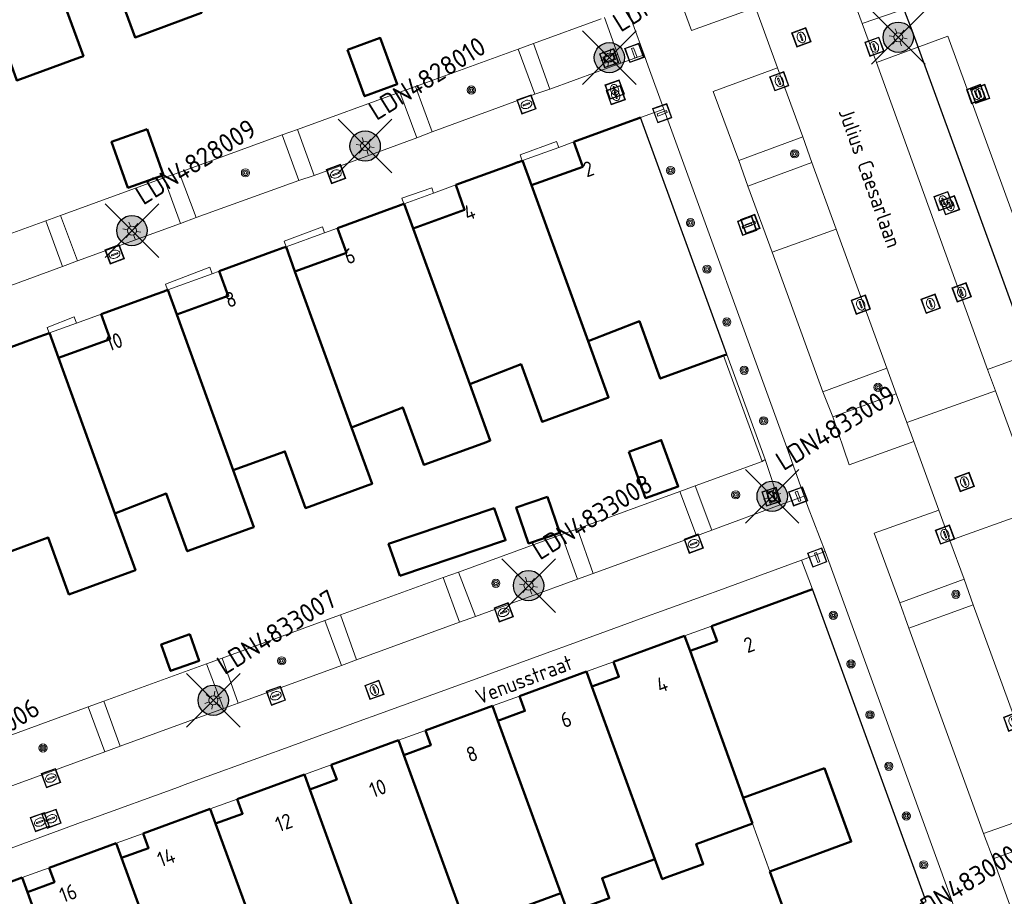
# Model space of a CAD drawing. Header units: metres. Extents: x 94279 to 96109, y 461866 to 463040.
# Tile 71 of 175: x 95098 to 95163, y 462546 to 462604. Entities that reach past the tile are written whole.
import ezdxf
from ezdxf.enums import TextEntityAlignment as Align

# ---------------------------------------------------------------- set-up
doc = ezdxf.new("R2010")
doc.units = ezdxf.units.M
doc.layers.get('0').update_dxf_attribs({"linetype": 'CONTINUOUS'})
for name, color, linetype, lineweight in [('B-WE-KL-ET_LS_OV_KABEL_EIGENNET_323-G', 10, 'CONTINUOUS', 30), ('B_BEBOUWINGSGRENS_0', 132, 'CONTINUOUS', 50), ('B_LUIFEL_1', 132, 'CONTINUOUS', 50), ('B_TUSSENMUUR_0', 132, 'CONTINUOUS', 50), ('G_GRENS_ALGEMEEN_0', 251, 'CONTINUOUS', 13), ('Q_BOOM_0', 251, 'CONTINUOUS', 13), ('Q_BRANDKRAAN_0', 251, 'CONTINUOUS', 13), ('Q_INSPECTIE_OF_RIOOLPUT_0', 251, 'CONTINUOUS', 13), ('Q_KOLK_0', 251, 'CONTINUOUS', 13), ('Q_LICHTMAST_0', 251, 'CONTINUOUS', 13), ('Q_OPLAADPAAL_0', 251, 'CONTINUOUS', 13), ('Q_STRAATNAAMBORD_0', 251, 'CONTINUOUS', 13), ('Q_VERKEERSBORDPAAL_0', 251, 'CONTINUOUS', 13), ('Q_WATERLEIDINGPUT_0', 251, 'CONTINUOUS', 13), ('T_CULTUURGRENS_0', 251, 'CONTINUOUS', 13), ('T_HEK_0', 251, 'CONTINUOUS', 13), ('T_MUUR_30CM_0', 251, 'CONTINUOUS', 13), ('V_WEGGRENS_0', 251, 'CONTINUOUS', 13), ('Z_GBKN_HUISNUMMER_0', 251, 'CONTINUOUS', 13), ('Z_STRAATNAAM_0', 251, 'CONTINUOUS', 13)]:
    doc.layers.add(name, color=color, linetype=linetype, lineweight=lineweight)
for name, color, linetype in [('Haag_0', 251, 'CONTINUOUS'), ('N-WE-ARMATUUR-PRUNUS_C_OPZET_4M-G', 200, 'CONTINUOUS'), ('N-WE-ARMATUUR-PRUNUS_E_OPSCHUIF_8M-G', 40, 'CONTINUOUS'), ('N-WE-LICHTMAST_VERVANGEN-G', 7, 'CONTINUOUS')]:
    doc.layers.add(name, color=color, linetype=linetype)
doc.styles.add('NLCS-ISO-M500-T25', font='NLCS-ISO.ttf', dxfattribs={"height": 1.25})
doc.styles.get("Standard").update_dxf_attribs({"font": 'isocp.shx'})

# ---------------------------------------------------------------- blocks, each defined once
blk = doc.blocks.new('Q_LICHTMAST')
for points in [[(-0.26, 0.15), (-0.52, 0.3)], [(0, 0.3), (0, 0.6)], [(0.26, 0.15), (0.52, 0.3)], [(-0.26, -0.15), (-0.52, -0.3)], [(0, -0.3), (0, -0.6)], [(0.26, -0.15), (0.52, -0.3)]]:
    blk.add_lwpolyline(points)
blk.add_circle((0, 0), 0.3)
blk = doc.blocks.new('Q_VERKEERSBORDPAAL')
for points in [[(-0.5, 0.5), (0.5, 0.5), (0.5, -0.5), (-0.5, -0.5)], [(-0.08, 0.333), (0.071, 0.333), (0.071, -0.329), (-0.08, -0.329)]]:
    blk.add_lwpolyline(points, close=True)
blk.add_lwpolyline([(-0.442, 0.464), (0.438, 0.464, -0.414214), (0.459, 0.442), (0.459, -0.437, -0.414214), (0.438, -0.459), (-0.442, -0.459, -0.414214), (-0.463, -0.437), (-0.463, 0.442), (-0.463, 0.444), (-0.463, 0.446), (-0.463, 0.448), (-0.462, 0.45), (-0.461, 0.451), (-0.46, 0.453), (-0.459, 0.455), (-0.458, 0.456), (-0.457, 0.457), (-0.456, 0.459), (-0.454, 0.46), (-0.453, 0.461), (-0.451, 0.462), (-0.449, 0.462), (-0.447, 0.463), (-0.446, 0.463), (-0.444, 0.464), (-0.442, 0.464)], format="xyb")
blk = doc.blocks.new('Q_INSPECTIE_OF_RIOOLPUT')
blk.add_lwpolyline([(-0.5, 0.5), (0.5, 0.5), (0.5, -0.5), (-0.5, -0.5)], close=True)
for points in [[(-0.442, 0.464), (0.438, 0.464, -0.414214), (0.459, 0.442), (0.459, -0.437, -0.414214), (0.438, -0.459), (-0.442, -0.459, -0.414214), (-0.463, -0.437), (-0.463, 0.442), (-0.463, 0.444), (-0.463, 0.446), (-0.463, 0.448), (-0.462, 0.45), (-0.461, 0.451), (-0.46, 0.453), (-0.459, 0.455), (-0.458, 0.456), (-0.457, 0.457), (-0.456, 0.459), (-0.454, 0.46), (-0.453, 0.461), (-0.451, 0.462), (-0.449, 0.462), (-0.447, 0.463), (-0.446, 0.463), (-0.444, 0.464), (-0.442, 0.464)], [(-0.345, 0.105, 0.380426), (-0.276, -0.18)], [(-0.008, 0.266, 0.240218), (-0.345, 0.105)], [(-0.194, 0.045, 0.853344), (-0.194, -0.032)], [(0.331, 0.111, 0.240191), (-0.008, 0.266)], [(0.185, -0.032, 0.849746), (0.185, 0.045)], [(0.267, -0.176, 0.380426), (0.331, 0.111)], [(-0.276, -0.18, 0.148452), (0.012, -0.257)], [(0.012, -0.257, 0.131742), (0.267, -0.176)]]:
    blk.add_lwpolyline(points, format="xyb")
for points in [[(-0.194, 0.045), (0.185, 0.045)], [(0.185, -0.032), (-0.194, -0.032)]]:
    blk.add_lwpolyline(points)
blk = doc.blocks.new('Q_KOLK')
blk.add_lwpolyline([(-0.5, 0.5), (0.5, 0.5), (0.5, -0.5), (-0.5, -0.5)], close=True)
for points in [[(-0.442, 0.464), (0.438, 0.464, -0.414214), (0.459, 0.442), (0.459, -0.437, -0.414214), (0.438, -0.459), (-0.442, -0.459, -0.414214), (-0.463, -0.437), (-0.463, 0.442, -0.414214), (-0.442, 0.464)], [(-0.345, 0.105, 0.380426), (-0.276, -0.18)], [(-0.008, 0.266, 0.240218), (-0.345, 0.105)], [(-0.194, 0.045, 0.853344), (-0.194, -0.032)], [(0.331, 0.111, 0.240191), (-0.008, 0.266)], [(0.185, -0.032, 0.849746), (0.185, 0.045)], [(0.267, -0.176, 0.380426), (0.331, 0.111)], [(-0.276, -0.18, 0.148452), (0.012, -0.257)], [(0.012, -0.257, 0.131742), (0.267, -0.176)]]:
    blk.add_lwpolyline(points, format="xyb")
for points in [[(-0.194, 0.045), (0.185, 0.045)], [(0.185, -0.032), (-0.194, -0.032)]]:
    blk.add_lwpolyline(points)
blk = doc.blocks.new('Q_WATERLEIDINGPUT')
blk.add_lwpolyline([(-0.5, 0.5), (0.5, 0.5), (0.5, -0.5), (-0.5, -0.5)], close=True)
for points in [[(-0.442, 0.464), (0.438, 0.464, -0.414214), (0.459, 0.442), (0.459, -0.437, -0.414214), (0.438, -0.459), (-0.442, -0.459, -0.414214), (-0.463, -0.437), (-0.463, 0.442), (-0.463, 0.444), (-0.463, 0.446), (-0.463, 0.448), (-0.462, 0.45), (-0.461, 0.451), (-0.46, 0.453), (-0.459, 0.455), (-0.458, 0.456), (-0.457, 0.457), (-0.456, 0.459), (-0.454, 0.46), (-0.453, 0.461), (-0.451, 0.462), (-0.449, 0.462), (-0.447, 0.463), (-0.446, 0.463), (-0.444, 0.464), (-0.442, 0.464)], [(-0.345, 0.105, 0.380426), (-0.276, -0.18)], [(-0.008, 0.266, 0.240218), (-0.345, 0.105)], [(-0.194, 0.045, 0.853344), (-0.194, -0.032)], [(0.331, 0.111, 0.240191), (-0.008, 0.266)], [(0.185, -0.032, 0.849746), (0.185, 0.045)], [(0.267, -0.176, 0.380426), (0.331, 0.111)], [(-0.276, -0.18, 0.148452), (0.012, -0.257)], [(0.012, -0.257, 0.131742), (0.267, -0.176)]]:
    blk.add_lwpolyline(points, format="xyb")
for points in [[(-0.194, 0.045), (0.185, 0.045)], [(0.185, -0.032), (-0.194, -0.032)]]:
    blk.add_lwpolyline(points)
blk = doc.blocks.new('Q_BRANDKRAAN')
blk.add_lwpolyline([(-0.5, 0.5), (0.5, 0.5), (0.5, -0.5), (-0.5, -0.5)], close=True)
for points in [[(-0.442, 0.464), (0.438, 0.464, -0.414214), (0.459, 0.442), (0.459, -0.437, -0.414214), (0.438, -0.459), (-0.442, -0.459, -0.414214), (-0.463, -0.437), (-0.463, 0.442), (-0.463, 0.444), (-0.463, 0.446), (-0.463, 0.448), (-0.462, 0.45), (-0.461, 0.451), (-0.46, 0.453), (-0.459, 0.455), (-0.458, 0.456), (-0.457, 0.457), (-0.456, 0.459), (-0.454, 0.46), (-0.453, 0.461), (-0.451, 0.462), (-0.449, 0.462), (-0.447, 0.463), (-0.446, 0.463), (-0.444, 0.464), (-0.442, 0.464)], [(-0.345, 0.105, 0.380426), (-0.276, -0.18)], [(-0.008, 0.266, 0.240218), (-0.345, 0.105)], [(-0.194, 0.045, 0.853344), (-0.194, -0.032)], [(0.331, 0.111, 0.240191), (-0.008, 0.266)], [(0.185, -0.032, 0.849746), (0.185, 0.045)], [(0.267, -0.176, 0.380426), (0.331, 0.111)], [(-0.276, -0.18, 0.148452), (0.012, -0.257)], [(0.012, -0.257, 0.131742), (0.267, -0.176)]]:
    blk.add_lwpolyline(points, format="xyb")
for points in [[(-0.194, 0.045), (0.185, 0.045)], [(0.185, -0.032), (-0.194, -0.032)]]:
    blk.add_lwpolyline(points)
blk = doc.blocks.new('Q_OPLAADPAAL')
for points in [[(-0.5, 0.5), (0.5, 0.5), (0.5, -0.5), (-0.5, -0.5)], [(-0.08, 0.333), (0.071, 0.333), (0.071, -0.329), (-0.08, -0.329)]]:
    blk.add_lwpolyline(points, close=True)
blk.add_lwpolyline([(-0.442, 0.464), (0.438, 0.464, -0.414214), (0.459, 0.442), (0.459, -0.437, -0.414214), (0.438, -0.459), (-0.442, -0.459, -0.414214), (-0.463, -0.437), (-0.463, 0.442), (-0.463, 0.444), (-0.463, 0.446), (-0.463, 0.448), (-0.462, 0.45), (-0.461, 0.451), (-0.46, 0.453), (-0.459, 0.455), (-0.458, 0.456), (-0.457, 0.457), (-0.456, 0.459), (-0.454, 0.46), (-0.453, 0.461), (-0.451, 0.462), (-0.449, 0.462), (-0.447, 0.463), (-0.446, 0.463), (-0.444, 0.464), (-0.442, 0.464)], format="xyb")
blk = doc.blocks.new('Q_STRAATNAAMBORD')
for points in [[(-0.5, 0.5), (0.5, 0.5), (0.5, -0.5), (-0.5, -0.5)], [(-0.369, 0.22), (0.358, 0.22), (0.358, -0.214), (-0.369, -0.214)]]:
    blk.add_lwpolyline(points, close=True)
for points in [[(-0.442, 0.464), (0.438, 0.464, -0.414214), (0.459, 0.442), (0.459, -0.437, -0.414214), (0.438, -0.459), (-0.442, -0.459, -0.414214), (-0.463, -0.437), (-0.463, 0.442), (-0.463, 0.444), (-0.463, 0.446), (-0.463, 0.448), (-0.462, 0.45), (-0.461, 0.451), (-0.46, 0.453), (-0.459, 0.455), (-0.458, 0.456), (-0.457, 0.457), (-0.456, 0.459), (-0.454, 0.46), (-0.453, 0.461), (-0.451, 0.462), (-0.449, 0.462), (-0.447, 0.463), (-0.446, 0.463), (-0.444, 0.464), (-0.442, 0.464)], [(-0.287, 0.16), (0.281, 0.16, -0.414214), (0.303, 0.139), (0.303, -0.134, -0.414214), (0.281, -0.156), (-0.287, -0.156, -0.414214), (-0.308, -0.134), (-0.308, 0.139), (-0.308, 0.14), (-0.308, 0.142), (-0.307, 0.144), (-0.307, 0.146), (-0.306, 0.148), (-0.305, 0.149), (-0.304, 0.151), (-0.303, 0.152), (-0.302, 0.154), (-0.3, 0.155), (-0.299, 0.156), (-0.297, 0.157), (-0.296, 0.158), (-0.294, 0.159), (-0.292, 0.159), (-0.29, 0.16), (-0.288, 0.16), (-0.287, 0.16)]]:
    blk.add_lwpolyline(points, format="xyb")
blk = doc.blocks.new('Q_BOOM')
for radius in [0.27, 0.18, 0.09]:
    blk.add_circle((0, 0), radius)
blk = doc.blocks.new('LM')
at = {"linetype": 'ByBlock'}
h = blk.add_hatch(color=256, dxfattribs=at)
h.dxf.hatch_style = 1
edge = h.paths.add_edge_path()
edge.add_arc((0, 0), 1, 0, 360)
blk.add_circle((0, 0), 1, dxfattribs=at)
blk = doc.blocks.new('ACMAP_ANN_TEMPLATE_LM')
at = {"color": 0, "style": 'NLCS-ISO-M500-T25'}
blk.add_attdef('LM-NUMMER', (1.5, 1), '', height=1.25, dxfattribs=at)

msp = doc.modelspace()

# ---------------------------------------------------------------- linework, layer by layer
at = {"layer": 'B-WE-KL-ET_LS_OV_KABEL_EIGENNET_323-G', "linetype": 'Continuous'}
msp.add_lwpolyline([(95086.376, 462613.074), (95131.133, 462630.285), (95132.804, 462631.595, -0.140047), (95133.077, 462631.625), (95146.528, 462629.369, -0.278438), (95146.936, 462629.052), (95156.938, 462603.065), (95165.858, 462578.57), (95177.044, 462547.17), (95186.404, 462521.031), (95198.193, 462487.704), (95216.356, 462437.918, -0.120859), (95216.382, 462437.681), (95214.339, 462422.206, 0.095766), (95214.35, 462422.016), (95216.524, 462413.523, -0.330933), (95216.298, 462412.971), (95204.161, 462405.644, 0.409352), (95203.987, 462404.965), (95207.536, 462398.859, -0.252821), (95207.565, 462397.909), (95206.945, 462396.67)], format="xyb", dxfattribs=at)
at = {"layer": 'B_BEBOUWINGSGRENS_0'}
for p, q in [((95138.399, 462597.063), (95134.67, 462595.704)), ((95138.775, 462597.2), (95138.399, 462597.063)), ((95139.07, 462597.308), (95138.775, 462597.2)), ((95130.6, 462594.221), (95126.879, 462592.864)), ((95130.976, 462594.358), (95130.6, 462594.221)), ((95131.279, 462594.468), (95131.262, 462594.462)), ((95131.869, 462592.843), (95131.279, 462594.468)), ((95123.488, 462591.628), (95123.468, 462591.621)), ((95124.079, 462590.002), (95123.488, 462591.628)), ((95122.802, 462591.378), (95119.088, 462590.024)), ((95123.178, 462591.515), (95122.802, 462591.378)), ((95115.003, 462588.535), (95111.298, 462587.184)), ((95115.379, 462588.672), (95115.003, 462588.535)), ((95116.288, 462587.161), (95115.697, 462588.788)), ((95107.58, 462585.829), (95107.205, 462585.692)), ((95107.906, 462585.948), (95107.893, 462585.943)), ((95108.497, 462584.321), (95107.906, 462585.948)), ((95107.205, 462585.692), (95103.507, 462584.344)), ((95099.406, 462582.851), (95095.716, 462581.503)), ((95099.781, 462582.988), (95099.406, 462582.851)), ((95100.115, 462583.11), (95100.089, 462583.101)), ((95100.706, 462581.481), (95100.115, 462583.11)), ((95144.531, 462581.622), (95144.747, 462581.701)), ((95150.391, 462566.219), (95143.745, 462563.793)), ((95141.967, 462563.144), (95137.283, 462561.435)), ((95142.327, 462562.154), (95141.967, 462563.144)), ((95135.505, 462560.786), (95131.083, 462559.172)), ((95135.863, 462559.801), (95135.505, 462560.786)), ((95129.305, 462558.523), (95124.883, 462556.91)), ((95129.66, 462557.547), (95129.305, 462558.523)), ((95123.105, 462556.261), (95118.683, 462554.647)), ((95123.459, 462555.287), (95123.105, 462556.261)), ((95116.905, 462553.998), (95112.483, 462552.384)), ((95117.257, 462553.029), (95116.905, 462553.998)), ((95145.83, 462552.464), (95151.192, 462554.415)), ((95146.445, 462550.774), (95145.83, 462552.464)), ((95110.705, 462551.735), (95106.283, 462550.121)), ((95111.056, 462550.768), (95110.705, 462551.735)), ((95104.505, 462549.473), (95100.084, 462547.859)), ((95104.853, 462548.514), (95104.505, 462549.473)), ((95147.596, 462547.624), (95149.442, 462542.548)), ((95098.305, 462547.21), (95093.887, 462545.597)), ((95098.652, 462546.257), (95098.305, 462547.21))]:
    msp.add_line(p, q, dxfattribs=at)
for points in [[(95100.97, 462605.126), (95104.38, 462606.367), (95105.752, 462602.596), (95109.886, 462604.121), (95110.135, 462604.213), (95108.77, 462607.977)], [(95093.177, 462602.286), (95096.581, 462603.528), (95097.953, 462599.757), (95102.09, 462601.273), (95102.339, 462601.365), (95100.97, 462605.126)], [(95119.758, 462601.769), (95120.88, 462598.715), (95123.028, 462599.51), (95121.91, 462602.562), (95119.758, 462601.769)], [(95134.67, 462595.704), (95135.26, 462594.068), (95131.869, 462592.843)], [(95131.262, 462594.462), (95131.027, 462594.376), (95130.976, 462594.358)], [(95126.879, 462592.864), (95127.469, 462591.227), (95124.079, 462590.002)], [(95123.468, 462591.621), (95123.23, 462591.534), (95123.178, 462591.515)], [(95119.088, 462590.024), (95119.679, 462588.387), (95116.288, 462587.161)], [(95115.697, 462588.788), (95115.431, 462588.691), (95115.379, 462588.672)], [(95111.298, 462587.184), (95111.888, 462585.547), (95108.497, 462584.321)], [(95107.893, 462585.943), (95107.634, 462585.849), (95107.58, 462585.829)], [(95103.507, 462584.344), (95104.097, 462582.707), (95100.706, 462581.481)], [(95135.607, 462582.569), (95138.989, 462583.884), (95140.368, 462580.106), (95144.531, 462581.622)], [(95100.089, 462583.101), (95099.836, 462583.008), (95099.781, 462582.988)], [(95127.808, 462579.729), (95131.194, 462581.047), (95132.576, 462577.261), (95136.707, 462578.77), (95136.956, 462578.861), (95135.607, 462582.569)], [(95120.01, 462576.889), (95123.395, 462578.208), (95124.782, 462574.41), (95128.911, 462575.923), (95129.16, 462576.014), (95127.808, 462579.729)], [(95112.206, 462574.063), (95115.619, 462575.307), (95116.984, 462571.568), (95121.115, 462573.076), (95121.364, 462573.167), (95120.01, 462576.889)], [(95138.292, 462575.27), (95139.392, 462572.222), (95141.547, 462572.999), (95140.429, 462576.051), (95138.292, 462575.27)], [(95104.412, 462571.212), (95107.799, 462572.527), (95109.188, 462568.721), (95113.319, 462570.229), (95113.568, 462570.32), (95112.206, 462574.063)], [(95096.613, 462568.374), (95100.026, 462569.618), (95101.392, 462565.874), (95105.523, 462567.383), (95105.772, 462567.474), (95104.412, 462571.212)], [(95143.745, 462563.793), (95144.107, 462562.802), (95142.327, 462562.154)], [(95137.283, 462561.435), (95137.643, 462560.448), (95135.863, 462559.801)], [(95131.083, 462559.172), (95131.44, 462558.195), (95129.66, 462557.547)], [(95124.883, 462556.91), (95125.239, 462555.935), (95123.459, 462555.287)], [(95118.683, 462554.647), (95119.037, 462553.676), (95117.257, 462553.029)], [(95151.192, 462554.415), (95152.952, 462549.581), (95147.596, 462547.624)], [(95112.483, 462552.384), (95112.836, 462551.416), (95111.056, 462550.768)], [(95140.014, 462548.433), (95140.493, 462547.117), (95140.747, 462547.21), (95143.199, 462548.102), (95142.734, 462549.423), (95146.445, 462550.774)], [(95106.283, 462550.121), (95106.633, 462549.162), (95104.853, 462548.514)], [(95133.812, 462546.176), (95134.291, 462544.86), (95134.545, 462544.952), (95136.997, 462545.845), (95136.532, 462547.165), (95140.014, 462548.433)], [(95100.084, 462547.859), (95100.432, 462546.904), (95098.652, 462546.257)], [(95127.61, 462543.918), (95128.089, 462542.603), (95128.343, 462542.695), (95130.795, 462543.588), (95130.33, 462544.908), (95133.812, 462546.176)]]:
    msp.add_lwpolyline(points, dxfattribs=at)
at = {"layer": 'B_LUIFEL_1'}
for points in [[(95106.548, 462596.537), (95104.202, 462595.709), (95105.273, 462592.677), (95107.618, 462593.506), (95106.548, 462596.537)], [(95132.941, 462572.319), (95130.872, 462571.614), (95131.682, 462569.238), (95133.751, 462569.943), (95132.941, 462572.319)], [(95123.209, 462567.091), (95130.17, 462569.446), (95129.413, 462571.562), (95122.452, 462569.207), (95123.209, 462567.091)], [(95109.357, 462563.249), (95107.47, 462562.586), (95108.084, 462560.837), (95109.971, 462561.5), (95109.357, 462563.249)]]:
    msp.add_lwpolyline(points, dxfattribs=at)
at = {"layer": 'B_TUSSENMUUR_0'}
for p, q in [((95135.607, 462582.569), (95131.869, 462592.843)), ((95127.808, 462579.729), (95124.079, 462590.002)), ((95116.288, 462587.161), (95120.01, 462576.889)), ((95112.206, 462574.063), (95108.497, 462584.321)), ((95104.412, 462571.212), (95100.706, 462581.481)), ((95145.83, 462552.464), (95142.327, 462562.154)), ((95140.014, 462548.433), (95135.863, 462559.801)), ((95133.812, 462546.176), (95129.66, 462557.547)), ((95127.61, 462543.918), (95123.459, 462555.287)), ((95121.408, 462541.661), (95117.257, 462553.029)), ((95111.056, 462550.768), (95115.206, 462539.404)), ((95104.853, 462548.514), (95109.004, 462537.146)), ((95102.802, 462534.889), (95098.652, 462546.257))]:
    msp.add_line(p, q, dxfattribs=at)
at = {"layer": 'G_GRENS_ALGEMEEN_0'}
for p, q in [((95131.279, 462594.468), (95133.673, 462595.341)), ((95123.488, 462591.628), (95125.425, 462592.334)), ((95115.717, 462588.795), (95118.24, 462589.715)), ((95107.906, 462585.948), (95110.837, 462587.016)), ((95100.115, 462583.11), (95101.885, 462583.754)), ((95144.531, 462581.622), (95147.077, 462574.645)), ((95147.077, 462574.645), (95147.28, 462574.759)), ((95141.967, 462563.144), (95143.745, 462563.793)), ((95135.505, 462560.786), (95137.283, 462561.435)), ((95129.305, 462558.523), (95131.083, 462559.172)), ((95123.105, 462556.261), (95124.883, 462556.91)), ((95116.905, 462553.998), (95118.683, 462554.647)), ((95110.705, 462551.735), (95112.483, 462552.384)), ((95104.505, 462549.473), (95106.283, 462550.121)), ((95098.305, 462547.21), (95100.084, 462547.859))]:
    msp.add_line(p, q, dxfattribs=at)
at = {"layer": 'Haag_0'}
msp.add_line((95144.747, 462581.701), (95139.07, 462597.308), dxfattribs=at)
msp.add_lwpolyline([(95157.503, 462545.494), (95157.88, 462545.631), (95150.391, 462566.219)], dxfattribs=at)
at = {"layer": 'N-WE-LICHTMAST_VERVANGEN-G', "flags": 128}
for points in [[(95154.282, 462600.836), (95157.818, 462604.372)], [(95157.818, 462600.836), (95154.282, 462604.372)], [(95135.24, 462599.489), (95138.776, 462603.025)], [(95138.776, 462599.489), (95135.24, 462603.025)], [(95119.144, 462593.662), (95122.68, 462597.198)], [(95122.68, 462593.662), (95119.144, 462597.198)], [(95103.772, 462588.09), (95107.308, 462591.626)], [(95107.308, 462588.09), (95103.772, 462591.626)], [(95145.972, 462570.577), (95149.508, 462574.113)], [(95149.508, 462570.577), (95145.972, 462574.113)], [(95129.914, 462564.688), (95133.45, 462568.224)], [(95133.45, 462564.688), (95129.914, 462568.224)], [(95109.134, 462557.129), (95112.67, 462560.665)], [(95112.67, 462557.129), (95109.134, 462560.665)]]:
    msp.add_lwpolyline(points, dxfattribs=at)
at = {"layer": 'T_CULTUURGRENS_0'}
for p, q in [((95136.685, 462603.901), (95137.771, 462600.888)), ((95137.771, 462600.888), (95139.295, 462601.442)), ((95140.604, 462597.868), (95139.07, 462597.308)), ((95144.747, 462581.701), (95147.28, 462574.759)), ((95147.28, 462574.759), (95148.274, 462571.771)), ((95148.274, 462571.771), (95149.841, 462572.35)), ((95151.227, 462568.709), (95149.669, 462568.13)), ((95151.468, 462568.038), (95151.227, 462568.709)), ((95149.669, 462568.13), (95150.391, 462566.219))]:
    msp.add_line(p, q, dxfattribs=at)
for points in [[(95139.295, 462601.442), (95138.812, 462602.771), (95138.202, 462604.444), (95129.975, 462627.002)], [(95149.841, 462572.35), (95148.8, 462575.316), (95140.604, 462597.868)], [(95160.434, 462543.312), (95159.414, 462546.189), (95151.468, 462568.038)]]:
    msp.add_lwpolyline(points, dxfattribs=at)
at = {"layer": 'T_HEK_0'}
for p, q in [((95132.016, 462602.197), (95136.46, 462603.814)), ((95130.998, 462601.826), (95132.016, 462602.197)), ((95124.222, 462599.361), (95130.998, 462601.826)), ((95116.448, 462596.532), (95123.204, 462598.99)), ((95123.204, 462598.99), (95124.222, 462599.361)), ((95108.651, 462593.695), (95115.44, 462596.165)), ((95115.44, 462596.165), (95116.448, 462596.532)), ((95107.649, 462593.33), (95108.651, 462593.695)), ((95100.825, 462590.847), (95107.649, 462593.33)), ((95093.036, 462588.013), (95099.859, 462590.495)), ((95099.859, 462590.495), (95100.825, 462590.847)), ((95147.077, 462574.645), (95142.667, 462573.039)), ((95142.667, 462573.039), (95141.644, 462572.666)), ((95141.644, 462572.666), (95134.9, 462570.209)), ((95134.9, 462570.209), (95133.862, 462569.832)), ((95133.862, 462569.832), (95127.056, 462567.353)), ((95126.057, 462566.989), (95119.29, 462564.524)), ((95127.056, 462567.353), (95126.057, 462566.989)), ((95119.29, 462564.524), (95118.254, 462564.147)), ((95118.254, 462564.147), (95111.48, 462561.68)), ((95110.46, 462561.308), (95103.699, 462558.846)), ((95111.48, 462561.68), (95110.46, 462561.308)), ((95103.699, 462558.846), (95102.662, 462558.468)), ((95102.662, 462558.468), (95095.91, 462556.009))]:
    msp.add_line(p, q, dxfattribs=at)
at = {"layer": 'T_MUUR_30CM_0'}
msp.add_line((95147.596, 462547.624), (95146.445, 462550.774), dxfattribs=at)
at = {"layer": 'V_WEGGRENS_0'}
for p, q in [((95152.13, 462607.755), (95153.68, 462603.502)), ((95148.098, 462600.578), (95146.639, 462604.553)), ((95153.68, 462603.502), (95154.612, 462600.946)), ((95132.016, 462602.197), (95133.096, 462599.188)), ((95132.095, 462598.841), (95130.998, 462601.826)), ((95139.57, 462600.691), (95139.295, 462601.442)), ((95133.096, 462599.188), (95137.771, 462600.888)), ((95140.604, 462597.868), (95139.57, 462600.691)), ((95161.939, 462580.706), (95154.612, 462600.946)), ((95149.765, 462596.034), (95148.098, 462600.578)), ((95124.321, 462595.979), (95123.204, 462598.99)), ((95124.222, 462599.361), (95125.328, 462596.358)), ((95125.328, 462596.358), (95132.095, 462598.841)), ((95133.096, 462599.188), (95132.095, 462598.841)), ((95116.54, 462593.152), (95115.44, 462596.165)), ((95116.448, 462596.532), (95117.547, 462593.493)), ((95125.328, 462596.358), (95124.321, 462595.979)), ((95117.547, 462593.493), (95124.321, 462595.979)), ((95134.67, 462595.704), (95133.673, 462595.341)), ((95149.765, 462596.034), (95145.536, 462594.486)), ((95150.359, 462594.349), (95149.765, 462596.034)), ((95145.536, 462594.486), (95146.144, 462592.793)), ((95146.144, 462592.793), (95150.359, 462594.349)), ((95150.359, 462594.349), (95151.96, 462589.963)), ((95108.651, 462593.695), (95109.779, 462590.711)), ((95108.735, 462590.318), (95107.649, 462593.33)), ((95109.779, 462590.711), (95116.54, 462593.152)), ((95117.547, 462593.493), (95116.54, 462593.152)), ((95126.879, 462592.864), (95125.425, 462592.334)), ((95147.73, 462588.427), (95146.144, 462592.793)), ((95100.966, 462587.494), (95099.859, 462590.495)), ((95100.825, 462590.847), (95101.963, 462587.868)), ((95101.963, 462587.868), (95108.735, 462590.318)), ((95109.779, 462590.711), (95108.735, 462590.318)), ((95119.088, 462590.024), (95118.24, 462589.715)), ((95151.96, 462589.963), (95147.73, 462588.427)), ((95151.96, 462589.963), (95155.307, 462580.791)), ((95115.717, 462588.795), (95115.697, 462588.788)), ((95151.07, 462579.228), (95147.73, 462588.427)), ((95101.963, 462587.868), (95100.966, 462587.494)), ((95094.134, 462584.996), (95100.966, 462587.494)), ((95111.298, 462587.184), (95110.837, 462587.016)), ((95103.507, 462584.344), (95101.885, 462583.754)), ((95155.307, 462580.791), (95151.07, 462579.228)), ((95155.92, 462579.107), (95155.307, 462580.791)), ((95161.939, 462580.706), (95162.454, 462579.291)), ((95162.454, 462579.291), (95156.621, 462577.207)), ((95162.454, 462579.291), (95165.285, 462571.517)), ((95151.07, 462579.228), (95151.728, 462577.576)), ((95151.728, 462577.576), (95155.92, 462579.107)), ((95156.621, 462577.207), (95155.92, 462579.107)), ((95156.621, 462577.207), (95157.079, 462575.965)), ((95142.667, 462573.039), (95143.77, 462570.105)), ((95142.762, 462569.73), (95141.644, 462572.666)), ((95149.841, 462572.35), (95150.115, 462571.598)), ((95143.77, 462570.105), (95148.274, 462571.771)), ((95150.115, 462571.598), (95151.227, 462568.709)), ((95165.285, 462571.517), (95159.457, 462569.423)), ((95159.457, 462569.423), (95158.728, 462571.438)), ((95134.9, 462570.209), (95135.944, 462567.254)), ((95134.918, 462566.884), (95133.862, 462569.832)), ((95135.944, 462567.254), (95142.762, 462569.73)), ((95142.762, 462569.73), (95143.77, 462570.105)), ((95159.457, 462569.423), (95160.384, 462566.872)), ((95149.669, 462568.13), (95143.977, 462566.058)), ((95127.134, 462564.042), (95126.057, 462566.989)), ((95127.056, 462567.353), (95128.183, 462564.416)), ((95135.944, 462567.254), (95134.918, 462566.884)), ((95128.183, 462564.416), (95134.918, 462566.884)), ((95160.384, 462566.872), (95156.156, 462565.32)), ((95160.986, 462565.185), (95160.384, 462566.872)), ((95143.601, 462565.921), (95140.142, 462564.662)), ((95143.977, 462566.058), (95143.601, 462565.921)), ((95156.156, 462565.32), (95156.753, 462563.653)), ((95156.753, 462563.653), (95160.986, 462565.185)), ((95160.986, 462565.185), (95165.93, 462551.637)), ((95119.29, 462564.524), (95120.353, 462561.569)), ((95127.134, 462564.042), (95128.183, 462564.416)), ((95139.766, 462564.525), (95133.94, 462562.404)), ((95140.142, 462564.662), (95139.766, 462564.525)), ((95119.36, 462561.202), (95118.254, 462564.147)), ((95120.353, 462561.569), (95127.134, 462564.042)), ((95161.679, 462550.11), (95156.753, 462563.653)), ((95133.94, 462562.404), (95133.564, 462562.267)), ((95133.564, 462562.267), (95127.738, 462560.146)), ((95111.57, 462558.359), (95110.46, 462561.308)), ((95111.48, 462561.68), (95112.552, 462558.716)), ((95112.552, 462558.716), (95119.36, 462561.202)), ((95119.36, 462561.202), (95120.353, 462561.569)), ((95127.363, 462560.01), (95121.384, 462557.833)), ((95127.738, 462560.146), (95127.363, 462560.01)), ((95103.699, 462558.846), (95104.754, 462555.868)), ((95111.57, 462558.359), (95112.552, 462558.716)), ((95103.764, 462555.505), (95102.662, 462558.468)), ((95104.754, 462555.868), (95111.57, 462558.359)), ((95121.009, 462557.696), (95115.183, 462555.576)), ((95121.384, 462557.833), (95121.009, 462557.696)), ((95096.963, 462553.023), (95103.764, 462555.505)), ((95104.754, 462555.868), (95103.764, 462555.505)), ((95114.807, 462555.439), (95108.981, 462553.318)), ((95115.183, 462555.576), (95114.807, 462555.439)), ((95108.981, 462553.318), (95108.605, 462553.181)), ((95108.605, 462553.181), (95102.779, 462551.06)), ((95165.93, 462551.637), (95161.679, 462550.11)), ((95102.403, 462550.923), (95096.562, 462548.797)), ((95102.779, 462551.06), (95102.403, 462550.923)), ((95161.679, 462550.11), (95162.3, 462548.451)), ((95162.3, 462548.451), (95166.533, 462549.992))]:
    msp.add_line(p, q, dxfattribs=at)
for points in [[(95140.782, 462607.643), (95141.504, 462605.564), (95142.419, 462603.046), (95146.639, 462604.553)], [(95158.989, 462605.888), (95159.185, 462605.412), (95153.68, 462603.502)], [(95154.612, 462600.946), (95159.325, 462602.677), (95166.693, 462582.444), (95161.939, 462580.706)], [(95148.098, 462600.578), (95143.861, 462599.019), (95145.536, 462594.486)], [(95133.673, 462595.341), (95133.532, 462595.726), (95131.124, 462594.841), (95131.262, 462594.462)], [(95125.425, 462592.334), (95125.298, 462592.681), (95123.332, 462591.994), (95123.468, 462591.621)], [(95118.24, 462589.715), (95118.094, 462590.116), (95115.581, 462589.168), (95115.717, 462588.795)], [(95110.837, 462587.016), (95110.678, 462587.452), (95107.758, 462586.316), (95107.893, 462585.943)], [(95101.885, 462583.754), (95101.736, 462584.163), (95099.955, 462583.469), (95100.089, 462583.101)], [(95157.079, 462575.965), (95152.82, 462574.427), (95151.728, 462577.576)], [(95158.728, 462571.438), (95157.322, 462575.298), (95157.079, 462575.965)], [(95156.156, 462565.32), (95154.464, 462569.91), (95158.728, 462571.438)], [(95167.927, 462546.185), (95163.7, 462544.595), (95162.3, 462548.451)]]:
    msp.add_lwpolyline(points, dxfattribs=at)

# ---------------------------------------------------------------- block references
at = {"rotation": 31.92}
for p, values in [((95137.008, 462601.257), {'LM-NUMMER': 'LDN4828011'}), ((95120.912, 462595.43), {'LM-NUMMER': 'LDN4828010'}), ((95105.54, 462589.858), {'LM-NUMMER': 'LDN4828009'}), ((95147.74, 462572.345), {'LM-NUMMER': 'LDN4833009'}), ((95131.682, 462566.456), {'LM-NUMMER': 'LDN4833008'}), ((95110.902, 462558.897), {'LM-NUMMER': 'LDN4833007'}), ((95091.314, 462551.713), {'LM-NUMMER': 'LDN4833006'}), ((95156.537, 462542.526), {'LM-NUMMER': 'LDN4830009'})]:
    msp.add_blockref('ACMAP_ANN_TEMPLATE_LM', p, dxfattribs=at).add_auto_attribs(values)
at = {"layer": 'N-WE-ARMATUUR-PRUNUS_C_OPZET_4M-G'}
for p in [(95137.008, 462601.257), (95120.912, 462595.43), (95105.54, 462589.858), (95147.74, 462572.345), (95131.682, 462566.456), (95110.902, 462558.897)]:
    msp.add_blockref('LM', p, dxfattribs=at)
at = {"layer": 'N-WE-ARMATUUR-PRUNUS_E_OPSCHUIF_8M-G'}
msp.add_blockref('LM', (95156.05, 462602.604), dxfattribs=at)
at = {"layer": 'Q_BOOM_0'}
for p, rotation in [((95127.909, 462599.12), 19.9905743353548), ((95149.217, 462594.917), 20.10484804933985), ((95113.022, 462593.664), 19.99259268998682), ((95141.044, 462593.818), 109.9887068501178), ((95142.355, 462590.375), 109.9887068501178), ((95143.449, 462587.312), 109.9887068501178), ((95144.75, 462583.831), 109.9887068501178), ((95145.897, 462580.652), 110.0460368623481), ((95154.719, 462579.526), 20.0631775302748), ((95147.174, 462577.322), 110.0460368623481), ((95145.34, 462572.439), 20.01022433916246), ((95129.524, 462566.604), 20.01351757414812), ((95159.848, 462565.887), 20.15700622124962), ((95151.772, 462564.496), 109.9891394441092), ((95115.406, 462561.498), 20.01094571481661), ((95152.937, 462561.297), 109.9891394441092), ((95154.19, 462557.94), 109.9891394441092), ((95099.677, 462555.754), 20.0110364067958), ((95155.428, 462554.551), 109.9891394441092), ((95156.584, 462551.275), 109.9891394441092), ((95157.732, 462548.051), 109.9891394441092)]:
    msp.add_blockref('Q_BOOM', p, dxfattribs=dict(at, rotation=rotation))
at = {"layer": 'Q_BRANDKRAAN_0'}
for p, rotation in [((95161.45, 462598.867), 110.0094771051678), ((95100.242, 462551.087), 20.00043188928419)]:
    msp.add_blockref('Q_BRANDKRAAN', p, dxfattribs=dict(at, rotation=rotation))
at = {"layer": 'Q_INSPECTIE_OF_RIOOLPUT_0'}
for p, rotation in [((95149.666, 462602.6), 110.1553598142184), ((95158.185, 462585.04), 109.9005563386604), ((95160.43, 462573.288), 110.0140875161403), ((95121.521, 462559.581), 109.8177833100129)]:
    msp.add_blockref('Q_INSPECTIE_OF_RIOOLPUT', p, dxfattribs=dict(at, rotation=rotation))
at = {"layer": 'Q_KOLK_0'}
for p, rotation in [((95154.479, 462601.976), 110.0334859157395), ((95148.207, 462599.704), 110.145935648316), ((95131.548, 462598.172), 20.02214098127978), ((95118.991, 462593.589), 20.02214098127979), ((95104.403, 462588.294), 20.01532683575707), ((95160.231, 462585.787), 109.9005563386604), ((95153.582, 462584.977), 110.047782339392), ((95159.13, 462569.819), 109.8894449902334), ((95142.572, 462569.221), 20.04959651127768), ((95130.049, 462564.692), 20.12505415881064), ((95115.03, 462559.197), 20.05099716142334), ((95163.621, 462557.492), 110.0482755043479), ((95100.203, 462553.771), 20.04688746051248)]:
    msp.add_blockref('Q_KOLK', p, dxfattribs=dict(at, rotation=rotation))
at = {"layer": 'Q_LICHTMAST_0'}
for p, rotation in [((95156.05, 462602.604), 20.16737430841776), ((95137.008, 462601.257), 109.8210947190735), ((95120.912, 462595.43), 20.15270446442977), ((95105.54, 462589.858), 19.88930390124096), ((95147.74, 462572.345), 108.4004263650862), ((95131.682, 462566.456), 20.12505415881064), ((95110.902, 462558.897), 110.6262762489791)]:
    msp.add_blockref('Q_LICHTMAST', p, dxfattribs=dict(at, rotation=rotation))
at = {"layer": 'Q_OPLAADPAAL_0', "rotation": 109.9641378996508}
msp.add_blockref('Q_OPLAADPAAL', (95146.091, 462590.174), dxfattribs=at)
at = {"layer": 'Q_STRAATNAAMBORD_0'}
for p, rotation in [((95136.996, 462601.219), 19.98310652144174), ((95147.68, 462572.321), 108.4004263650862)]:
    msp.add_blockref('Q_STRAATNAAMBORD', p, dxfattribs=dict(at, rotation=rotation))
at = {"layer": 'Q_VERKEERSBORDPAAL_0'}
for p, rotation in [((95138.652, 462601.571), 19.97706903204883), ((95140.492, 462597.596), 109.9724983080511), ((95146.302, 462590.294), 109.9641378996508), ((95149.449, 462572.336), 20.27906224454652), ((95150.71, 462568.312), 20.38659125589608)]:
    msp.add_blockref('Q_VERKEERSBORDPAAL', p, dxfattribs=dict(at, rotation=rotation))
at = {"layer": 'Q_WATERLEIDINGPUT_0'}
for p, rotation in [((95137.358, 462599.15), 109.3745346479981), ((95137.425, 462598.789), 109.3745346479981), ((95161.183, 462598.864), 110.0094771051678), ((95159.028, 462591.801), 109.9005563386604), ((95159.459, 462591.527), 109.9005563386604), ((95099.473, 462550.868), 20.00043188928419)]:
    msp.add_blockref('Q_WATERLEIDINGPUT', p, dxfattribs=dict(at, rotation=rotation))

# ---------------------------------------------------------------- texts
at = {"layer": 'Z_GBKN_HUISNUMMER_0'}
for s, p in [('2', (95135.628, 462593.924)), ('4', (95127.791, 462591.067)), ('6', (95119.894, 462588.188)), ('8', (95112.045, 462585.326)), ('10', (95104.37, 462582.528)), ('2', (95146.22, 462562.567)), ('4', (95140.482, 462559.941)), ('6', (95134.151, 462557.631)), ('8', (95127.951, 462555.368)), ('10', (95121.751, 462553.106)), ('12', (95115.551, 462550.843)), ('14', (95107.8, 462548.545)), ('16', (95101.341, 462546.188))]:
    msp.add_text(s, height=1, rotation=20.1, dxfattribs=at).set_placement(p, align=Align.MIDDLE)
at = {"layer": 'Z_STRAATNAAM_0', "linetype": 'Continuous'}
for s, rotation, p in [('Julius Caesarlaan', 289.63692, (95154.191, 462593.34)), ('Venusstraat', 20.82108, (95131.378, 462560.265))]:
    msp.add_text(s, height=1, rotation=rotation, dxfattribs=at).set_placement(p, align=Align.MIDDLE)

doc.saveas('drawing.dxf')
